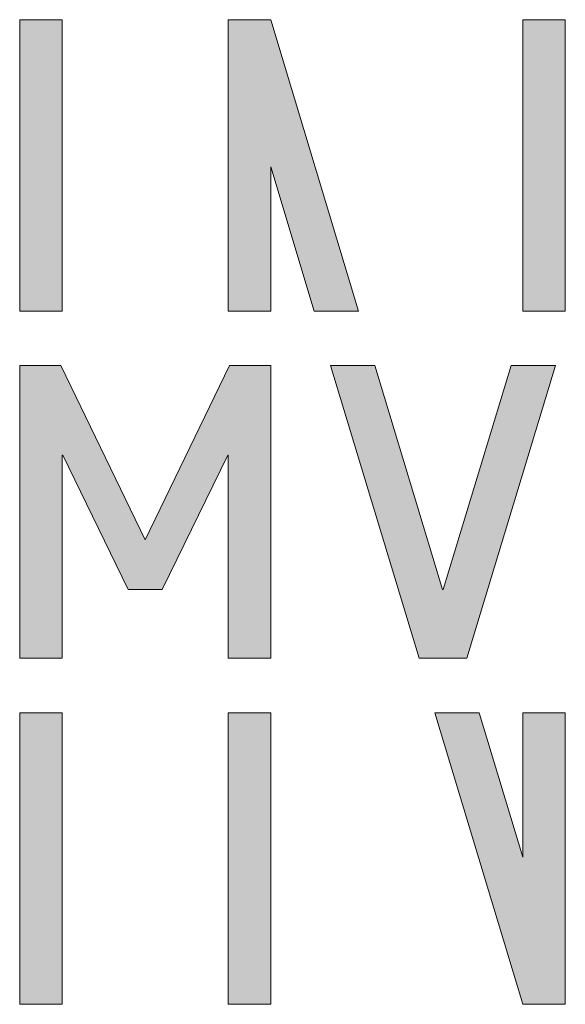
# Model space of a CAD drawing. Header units: metres. Extents: x 0 to 0.0277, y 0 to 0.016.
# Tile 1 of 5: x 0 to 0.0089, y 0 to 0.016. Entities that reach past the tile are written whole.
import ezdxf

# ---------------------------------------------------------------- set-up
doc = ezdxf.new("R2010")
doc.units = ezdxf.units.M
doc.header["$MEASUREMENT"] = 0
doc.layers.add('RAM_Logo_MV', color=7, linetype='Continuous', lineweight=0, true_color=0xc51015)

msp = doc.modelspace()

# ---------------------------------------------------------------- hatches: boundary and pattern name
at = {"layer": 'RAM_Logo_MV', "true_color": 0x9c9a9a}
h = msp.add_hatch(color=253, dxfattribs=at)
h.dxf.hatch_style = 2
h.paths.add_polyline_path([(0.008862, 0), (0.008862, 0.004736), (0.00818, 0.004736), (0.008171, 0.004736), (0.008171, 0.002389), (0.007464, 0.004738), (0.006744, 0.004738), (0.00817, 0), (0.008171, 0)])
h.paths.add_polyline_path([(0.004077, 0.016), (0.004077, 0.016), (0.005503, 0.011262), (0.004783, 0.011262), (0.004077, 0.013611), (0.004077, 0.011264), (0.004067, 0.011264), (0.003385, 0.011264), (0.003385, 0.016)])
h.paths.add_polyline_path([(0.004077, 0), (0.004077, 0.004736), (0.003385, 0.004736), (0.003385, 0)])
h.paths.add_polyline_path([(0, 0), (0, 0.004736), (0.000691, 0.004736), (0.000691, 0)])
h.paths.add_polyline_path([(0.000691, 0.011264), (0.000691, 0.016), (0, 0.016), (0, 0.011264)])
h.paths.add_polyline_path([(0.008171, 0.011264), (0.008171, 0.016), (0.008862, 0.016), (0.008862, 0.011264)])
at = {"layer": 'RAM_Logo_MV'}
h = msp.add_hatch(color=256, dxfattribs=at)
h.dxf.hatch_style = 2
h.paths.add_polyline_path([(0, 0.005626), (0.000691, 0.005626), (0.000691, 0.008926), (0.000698, 0.008926), (0.00176, 0.006738), (0.002316, 0.006738), (0.003378, 0.008926), (0.003385, 0.008926), (0.003385, 0.005626), (0.004077, 0.005626), (0.004077, 0.01038), (0.003407, 0.01038), (0.002038, 0.00755), (0.00067, 0.01038), (0, 0.01038)])
h.paths.add_polyline_path([(0.006486, 0.005626), (0.007262, 0.005626), (0.008702, 0.01038), (0.007982, 0.01038), (0.006878, 0.006738), (0.00687, 0.006738), (0.005766, 0.01038), (0.005046, 0.01038)])

# ---------------------------------------------------------------- linework, layer by layer
at = {"layer": 'RAM_Logo_MV', "color": 253, "lineweight": 0, "true_color": 0x9c9a9a}
for points in [[(0.000691, 0.011264), (0.000691, 0.016), (0, 0.016), (0, 0.011264), (0.000691, 0.011264), (0.000691, 0.011264)], [(0.004077, 0.016), (0.004077, 0.016), (0.005503, 0.011262), (0.004783, 0.011262), (0.004077, 0.013611), (0.004077, 0.011264), (0.004067, 0.011264), (0.003385, 0.011264), (0.003385, 0.016), (0.004077, 0.016), (0.004077, 0.016)], [(0.008171, 0.011264), (0.008171, 0.016), (0.008862, 0.016), (0.008862, 0.011264), (0.008171, 0.011264), (0.008171, 0.011264)], [(0, 0), (0, 0.004736), (0.000691, 0.004736), (0.000691, 0), (0, 0), (0, 0)], [(0.004077, 0), (0.004077, 0.004736), (0.003385, 0.004736), (0.003385, 0), (0.004077, 0), (0.004077, 0)], [(0.008862, 0), (0.008862, 0.004736), (0.00818, 0.004736), (0.008171, 0.004736), (0.008171, 0.002389), (0.007464, 0.004738), (0.006744, 0.004738), (0.00817, 0), (0.008171, 0), (0.008862, 0), (0.008862, 0)]]:
    msp.add_lwpolyline(points, dxfattribs=at)
at = {"layer": 'RAM_Logo_MV', "lineweight": 0}
for points in [[(0, 0.005626), (0.000691, 0.005626), (0.000691, 0.008926), (0.000698, 0.008926), (0.00176, 0.006738), (0.002316, 0.006738), (0.003378, 0.008926), (0.003385, 0.008926), (0.003385, 0.005626), (0.004077, 0.005626), (0.004077, 0.01038), (0.003407, 0.01038), (0.002038, 0.00755), (0.00067, 0.01038), (0, 0.01038), (0, 0.005626), (0, 0.005626)], [(0.006486, 0.005626), (0.007262, 0.005626), (0.008702, 0.01038), (0.007982, 0.01038), (0.006878, 0.006738), (0.00687, 0.006738), (0.005766, 0.01038), (0.005046, 0.01038), (0.006486, 0.005626), (0.006486, 0.005626)]]:
    msp.add_lwpolyline(points, dxfattribs=at)

doc.saveas('drawing.dxf')
